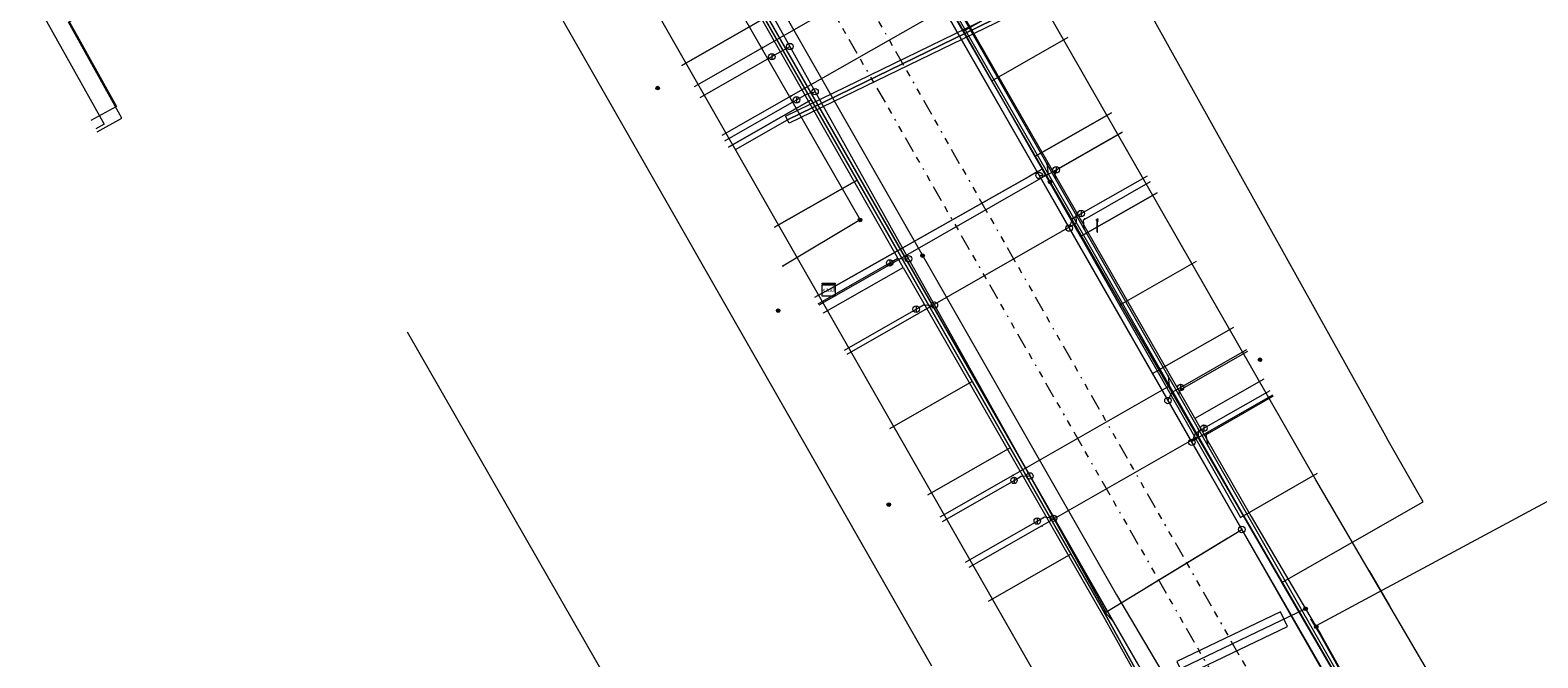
# Model space of a CAD drawing. Header units: metres. Extents: x 154975 to 155642, y 461260 to 461877.
# Tile 16 of 95: x 155168 to 155262, y 461427 to 461466. Entities that reach past the tile are written whole.
import ezdxf
from ezdxf.enums import TextEntityAlignment as Align
from ezdxf.lldxf.tags import DXFTag

# ---------------------------------------------------------------- set-up
doc = ezdxf.new("R2010")
doc.units = ezdxf.units.M
doc.linetypes.add('RI-OVERIG-SO', pattern=[17, 5, -2, 2, -2, 0, -2, 2, -2])
for name, color, linetype, lineweight, true_color in [('B-WE-KL-DATA-G', 3, 'KL-DATA-SO', 18, 0x00ff00), ('B-WE-KL-DATA_DUCT-G', 3, 'Continuous', 18, 0x00ff00), ('B-WE-KL-DATA_HULPSTUK-S', 3, 'Continuous', 18, 0x00ff00), ('B-WE-KL-DATA_KABELBED-G', 3, 'Continuous', 18, 0x00ff00), ('B-WE-KL-DATA_MANTELBUIS-G', 3, 'Continuous', 18, 0x00ff00), ('B-WE-KL-ET_LS-G', 1, 'KL-LS-SO', 18, 0xff0000), ('B-WE-KL-ET_LS-S', 1, 'Continuous', 18, 0xff0000), ('B-WE-KL-ET_LS_HULPSTUK-S', 1, 'Continuous', 18, 0xff0000), ('B-WE-KL-ET_LS_MANTELBUIS-G', 1, 'Continuous', 18, 0xff0000), ('B-WE-KL-GAS_LD-G', 30, 'KL-GAS_LD-SO', 18, 0xff7f00), ('B-WE-KL-GAS_LD_HULPSTUK-S', 30, 'Continuous', 18, 0xff7f00), ('B-WE-KL-GAS_LD_MANTELBUIS-G', 30, 'Continuous', 18, 0xff7f00), ('B-WE-KL-WATER-G', 5, 'KL-WATER-SO', 18, 0x0000ff), ('B-WE-KL-WATER_HULPSTUK-S', 5, 'Continuous', 18, 0x0000ff), ('B-WE-RI-VRIJVERVAL-G', 6, 'RI-OVERIG-SO', 18, 0xff00ff)]:
    doc.layers.add(name, color=color, linetype=linetype, lineweight=lineweight, true_color=true_color)
doc.layers.add('B-WE-OG-INFO-GV', color=7, linetype='Continuous', lineweight=18)
doc.styles.add('NLCS-ISO', font='NLCS-ISO.ttf')
tags = doc.linetypes.add('KL-DATA-SO', pattern='A,4,-1,[101,NLCS.SHX,S=0.5,R=0,X=0,Y=0],-1,4,-1,["D",Standard,S=1,R=0,X=-0.25,Y=-0.5],-1.5', length=12.5).pattern_tags.tags
tags[18] = DXFTag(74, 10)
tags = doc.linetypes.add('KL-GAS_LD-SO', pattern='A,4,-1,[69,NLCS.SHX,S=0.5,R=0,X=0,Y=0],-1,4,-1,["L",Standard,S=1,R=0,X=0.25,Y=-0.5],-2', length=13).pattern_tags.tags
tags[18] = DXFTag(74, 10)
tags = doc.linetypes.add('KL-LS-SO', pattern='A,4,-1,[103,NLCS.SHX,S=0.75,R=0,X=0,Y=0],-1,4,-1,["L",Standard,S=1,R=0,X=0,Y=-0.5],-2', length=13).pattern_tags.tags
tags[18] = DXFTag(74, 10)
doc.linetypes.add('KL-WATER-SO', pattern='A,7,-0.5,[168,NLCS.SHX,S=0.75,R=0,X=0.75,Y=0],-2', length=9.5)

# ---------------------------------------------------------------- blocks, each defined once
blk = doc.blocks.new('SKL-WTB_HULP_AFSLUITER-SO')
at = {"color": 0, "linetype": 'ByBlock', "lineweight": 18}
blk.add_lwpolyline([(0, 0.8), (0, -0.8)], dxfattribs=at)
blk.add_circle((0, 0), 1, dxfattribs=at)
at = {"color": 0, "linetype": 'ByBlock', "lineweight": 18, "style": 'NLCS-ISO', "flags": 1}
for tag, p in [('TYPE', (1.5, 0)), ('OMSCHRIJVING', (1.5, -3)), ('LABEL', (1.5, -1.5))]:
    blk.add_attdef(tag, p, '', height=1, dxfattribs=at)
blk = doc.blocks.new('SKL-WTB_HULP_T STUK-SO')
at = {"color": 0, "linetype": 'ByBlock', "lineweight": 18}
blk.add_circle((0, 0), 1, dxfattribs=at)
at = {"color": 0, "linetype": 'ByBlock', "lineweight": -2, "style": 'NLCS-ISO'}
blk.add_text('T', height=1, dxfattribs=at).set_placement((0, 0), align=Align.MIDDLE_CENTER)
at = {"color": 0, "linetype": 'ByBlock', "lineweight": 18, "style": 'NLCS-ISO', "flags": 1}
for tag, p in [('TYPE', (1.5, 0)), ('OMSCHRIJVING', (1.5, -3)), ('LABEL', (1.5, -1.5))]:
    blk.add_attdef(tag, p, '', height=1, dxfattribs=at)
blk = doc.blocks.new('SKL-WTB_HULP_MOF-SO')
at = {"linetype": 'ByBlock', "lineweight": 18}
h = blk.add_hatch(color=0, dxfattribs=at)
h.dxf.hatch_style = 1
h.paths.add_polyline_path([(-0.5625, 0, 1), (0.5625, 0, 1)])
at = {"color": 0, "linetype": 'ByBlock', "lineweight": 18}
blk.add_circle((0, 0), 0.5625, dxfattribs=at)
at = {"color": 0, "linetype": 'ByBlock', "lineweight": 18, "style": 'NLCS-ISO', "flags": 1}
for tag, p in [('TYPE', (1.5, 0)), ('OMSCHRIJVING', (1.5, -3)), ('LABEL', (1.5, -1.5))]:
    blk.add_attdef(tag, p, '', height=1, dxfattribs=at)
blk = doc.blocks.new('SKL-WTB_HULP_KAST-SO')
at = {"color": 0, "linetype": 'ByBlock', "lineweight": 18}
for points in [[(-2, 2), (2, 2), (2, 1.68), (-2, 1.68)], [(-2, 1.52), (2, 1.52), (2, -2), (-2, -2)]]:
    blk.add_lwpolyline(points, close=True, dxfattribs=at)
at = {"color": 0, "linetype": 'ByBlock', "lineweight": 18, "style": 'NLCS-ISO'}
blk.add_text('kast', height=1.5, dxfattribs=at).set_placement((0, 0), align=Align.MIDDLE_CENTER)
at = {"color": 0, "linetype": 'ByBlock', "lineweight": 18, "style": 'NLCS-ISO', "flags": 1}
for tag, p in [('TYPE', (2.5, 0)), ('OMSCHRIJVING', (2.5, -3)), ('LABEL', (2.5, -1.5))]:
    blk.add_attdef(tag, p, '', height=1, dxfattribs=at)
blk = doc.blocks.new('SKL-WTB_HULP_OVERIG-SO')
at = {"color": 0, "linetype": 'ByBlock', "lineweight": 18}
for points in [[(-0.14, 0.14), (0.14, -0.14)], [(0.14, 0.14), (-0.14, -0.14)]]:
    blk.add_lwpolyline(points, dxfattribs=at)
at = {"color": 0, "linetype": 'ByBlock', "lineweight": 18, "style": 'NLCS-ISO', "flags": 1}
for tag, p in [('TYPE', (1.5, 0)), ('OMSCHRIJVING', (1.5, -3)), ('LABEL', (1.5, -1.5))]:
    blk.add_attdef(tag, p, '', height=1, dxfattribs=at)
blk = doc.blocks.new('SKL-ET_LS_MAST-SO')
for p, q in [((-0.05, 2.07), (0.05, 2.07)), ((-0.05, -2), (0.05, -2))]:
    blk.add_line(p, q)
for points in [[(-0.18, 1.76), (-0.22, 1.76), (-0.22, 1.84), (-0.18, 1.84), (-0.18, 1.79)], [(-0.18, 1.49), (-0.22, 1.49), (-0.22, 1.57), (-0.18, 1.57), (-0.18, 1.52)], [(-0.18, 1.79), (-0.05, 1.79)], [(-0.18, 1.76), (-0.05, 1.76)], [(-0.18, 1.52), (-0.05, 1.52)], [(-0.18, 1.49), (-0.05, 1.49)], [(-0.05, -2), (-0.05, 2.07)], [(0.05, -2), (0.05, 2.07)], [(0.18, 1.92), (0.05, 1.92)], [(0.18, 1.89), (0.05, 1.89)], [(0.18, 1.66), (0.05, 1.66)], [(0.18, 1.63), (0.05, 1.63)], [(0.18, 1.39), (0.05, 1.39)], [(0.18, 1.36), (0.05, 1.36)], [(0.18, 1.89), (0.22, 1.89), (0.22, 1.97), (0.18, 1.97), (0.18, 1.92)], [(0.18, 1.63), (0.22, 1.63), (0.22, 1.71), (0.18, 1.71), (0.18, 1.66)], [(0.18, 1.36), (0.22, 1.36), (0.22, 1.44), (0.18, 1.44), (0.18, 1.39)]]:
    blk.add_lwpolyline(points)

msp = doc.modelspace()

# ---------------------------------------------------------------- linework, layer by layer
at = {"layer": 'B-WE-KL-DATA-G', "ltscale": 0.2, "flags": 128}
for points in [[(155298.871, 461430.308), (155263.14, 461411.3), (155258.055, 461420.833), (155247.97, 461438.061), (155191.5, 461536.581)], [(155409.757, 461508.224), (155410.041, 461507.721), (155408.965, 461507.115), (155409.358, 461506.328), (155400.778, 461500.75), (155399.715, 461500), (155368.407, 461479.581), (155368.155, 461479.967), (155358.981, 461475.231), (155358.716, 461474.508), (155358.047, 461473.452), (155353.532, 461470.157), (155308.3, 461440.558), (155301.71, 461436.001), (155303.042, 461432.888), (155303.611, 461430.752), (155303.447, 461428.896), (155302.354, 461427.649), (155300.879, 461426.525), (155264.368, 461407.079), (155263.283, 461406.759), (155261.844, 461406.727), (155260.602, 461407.119), (155259.719, 461407.544), (155258.804, 461408.493), (155257.772, 461409.691), (155257.539, 461410.137), (155249.159, 461405.499), (155234.775, 461430.443), (155204.229, 461483.886), (155197.269, 461494.391), (155196.73, 461495.33), (155196.296, 461495.081)], [(155196.296, 461495.081), (155196.73, 461495.33), (155197.269, 461494.391), (155202.548, 461486.423), (155234.601, 461430.344), (155243.897, 461413.542), (155248.127, 461406.413), (155249.564, 461403.085), (155249.666, 461402.442), (155249.65, 461401.79), (155249.517, 461401.152), (155249.271, 461400.549), (155248.92, 461400), (155248.475, 461399.524), (155235.94, 461393.69), (155221.815, 461387.337), (155211.339, 461383.087), (155207.719, 461381.688), (155207.284, 461381.505), (155206.964, 461381.397), (155200.666, 461378.963), (155184.729, 461373.678), (155184.667, 461373.838), (155181.162, 461372.65), (155178.217, 461371.519), (155176.178, 461370.843), (155174.597, 461370.661), (155173.271, 461370.772), (155171.724, 461371.158), (155170.177, 461371.656), (155169.349, 461372.209), (155168.375, 461373.31), (155167.499, 461374.823), (155157.538, 461370.803), (155158.183, 461369.45), (155158.336, 461368.896), (155158.39, 461368.323), (155158.344, 461367.749), (155158.199, 461367.192), (155157.959, 461366.669), (155157.631, 461366.196), (155157.227, 461365.787), (155156.757, 461365.454), (155155.873, 461365.099), (155135.952, 461360.402), (155133.441, 461359.928), (155133.419, 461360.058), (155115.129, 461356.532), (155115.134, 461356.5), (155091.163, 461353.038), (155078.469, 461351.785), (155076.901, 461351.688)], [(155245.249, 461398.306), (155245.357, 461398.073), (155248.475, 461399.524), (155248.92, 461400), (155249.271, 461400.549), (155249.517, 461401.152), (155249.65, 461401.79), (155249.666, 461402.442), (155249.564, 461403.085), (155248.127, 461406.413), (155243.897, 461413.542), (155234.601, 461430.344), (155202.548, 461486.423), (155197.269, 461494.391), (155196.73, 461495.33), (155196.296, 461495.081)], [(155211.527, 461493.935), (155210.648, 461493.432), (155214.461, 461486.374), (155231.033, 461457.284), (155217.823, 461449.823)], [(155222.436, 461451.199), (155204.163, 461483.331), (155199.151, 461480.481)], [(155134.816, 461445.676), (155161.237, 461397.207), (155174.178, 461375.212), (155240.664, 461400.76), (155236.797, 461410.819), (155234.625, 461419.024), (155199.21, 461480.979)], [(155217.407, 461481.374), (155218.581, 461479.369), (155223.826, 461470.182), (155233.516, 461453.339), (155243.523, 461435.807), (155250.733, 461423.351), (155255.817, 461413.735), (155257.002, 461411.614), (155257.369, 461410.92), (155257.461, 461410.678), (155257.476, 461410.506), (155257.374, 461410.305)], [(155217.823, 461449.823), (155222.09, 461452.233), (155206.165, 461480.095), (155201.043, 461477.168)], [(155217.823, 461449.823), (155222.09, 461452.233), (155206.165, 461480.095), (155201.043, 461477.168)], [(155217.823, 461449.823), (155222.09, 461452.233), (155206.165, 461480.095), (155201.043, 461477.168)], [(155203.505, 461472.86), (155208.627, 461475.788), (155222.09, 461452.233), (155217.823, 461449.823)], [(155203.505, 461472.86), (155208.627, 461475.788), (155222.09, 461452.233), (155217.823, 461449.823)], [(155203.505, 461472.86), (155208.627, 461475.788), (155222.09, 461452.233), (155217.823, 461449.823)], [(155230.893, 461468.521), (155226.166, 461465.828), (155231.033, 461457.284), (155217.823, 461449.823)], [(155230.893, 461468.521), (155226.166, 461465.828), (155231.033, 461457.284), (155217.823, 461449.823)], [(155230.893, 461468.521), (155226.166, 461465.828), (155231.033, 461457.284), (155217.823, 461449.823)], [(155212.054, 461458.509), (155215.267, 461460.346), (155228.713, 461466.884), (155230.802, 461468.078)], [(155208.736, 461463.707), (155213.858, 461466.635), (155222.09, 461452.233), (155217.823, 461449.823)], [(155208.736, 461463.707), (155213.858, 461466.635), (155222.09, 461452.233), (155217.823, 461449.823)], [(155208.736, 461463.707), (155213.858, 461466.635), (155222.09, 461452.233), (155217.823, 461449.823)], [(155211.629, 461458.646), (155216.751, 461461.574), (155222.09, 461452.233), (155217.823, 461449.823)], [(155211.629, 461458.646), (155216.751, 461461.574), (155222.09, 461452.233), (155217.823, 461449.823)], [(155211.629, 461458.646), (155216.751, 461461.574), (155222.09, 461452.233), (155217.823, 461449.823)], [(155235.327, 461460.769), (155230.586, 461458.068), (155231.033, 461457.284), (155217.823, 461449.823)], [(155235.327, 461460.769), (155230.586, 461458.068), (155231.033, 461457.284), (155217.823, 461449.823)], [(155235.327, 461460.769), (155230.586, 461458.068), (155231.033, 461457.284), (155217.823, 461449.823)], [(155214.465, 461453.685), (155219.587, 461456.613), (155222.09, 461452.233), (155217.823, 461449.823)], [(155214.465, 461453.685), (155219.587, 461456.613), (155222.09, 461452.233), (155217.823, 461449.823)], [(155238.161, 461455.813), (155233.412, 461453.108), (155231.033, 461457.284), (155217.823, 461449.823)], [(155238.161, 461455.813), (155233.412, 461453.108), (155231.033, 461457.284), (155217.823, 461449.823)], [(155238.161, 461455.813), (155233.412, 461453.108), (155231.033, 461457.284), (155217.823, 461449.823)], [(155217.823, 461449.823), (155230.737, 461457.117), (155240.275, 461440.439), (155245.309, 461443.317)], [(155217.823, 461449.823), (155230.737, 461457.117), (155240.275, 461440.439), (155245.309, 461443.317)], [(155217.823, 461449.823), (155230.737, 461457.117), (155237.874, 461444.637), (155242.907, 461447.515)], [(155217.823, 461449.823), (155230.737, 461457.117), (155237.874, 461444.637), (155242.907, 461447.515)], [(155217.823, 461449.823), (155230.737, 461457.117), (155237.874, 461444.637), (155242.907, 461447.515)], [(155217.823, 461449.823), (155230.737, 461457.117), (155240.275, 461440.439), (155245.309, 461443.317)], [(155217.823, 461449.823), (155222.09, 461452.233), (155229.061, 461440.036), (155223.939, 461437.108)], [(155217.823, 461449.823), (155222.09, 461452.233), (155229.061, 461440.036), (155223.939, 461437.108)], [(155217.823, 461449.823), (155222.09, 461452.233), (155226.711, 461444.148), (155221.589, 461441.22)], [(155217.823, 461449.823), (155222.09, 461452.233), (155226.711, 461444.148), (155221.589, 461441.22)], [(155217.823, 461449.823), (155222.09, 461452.233), (155226.711, 461444.148), (155221.589, 461441.22)], [(155217.823, 461449.823), (155222.09, 461452.233), (155226.711, 461444.148), (155221.589, 461441.22)], [(155217.823, 461449.823), (155222.09, 461452.233), (155229.061, 461440.036), (155223.939, 461437.108)], [(155217.823, 461449.823), (155222.09, 461452.233), (155232.815, 461433.468), (155227.689, 461430.539)], [(155217.823, 461449.823), (155222.09, 461452.233), (155232.815, 461433.468), (155227.689, 461430.539)], [(155217.823, 461449.823), (155222.09, 461452.233), (155232.815, 461433.468), (155227.689, 461430.539)], [(155217.51, 461448.383), (155222.436, 461451.199)], [(155222.436, 461451.199), (155234.933, 461429.413), (155238.179, 461423.604)], [(155217.499, 461448.377), (155217.51, 461448.383)], [(155217.5, 461448.4), (155217.506, 461448.381)]]:
    msp.add_lwpolyline(points, dxfattribs=at)
at = {"layer": 'B-WE-KL-DATA_DUCT-G', "ltscale": 0.2, "flags": 128}
for points in [[(155196.296, 461495.081), (155196.262, 461495.148), (155196.697, 461495.387), (155195.128, 461498.12), (155204.266, 461503.368), (155206.187, 461500.046), (155255.65, 461413.553), (155257.539, 461410.137), (155257.772, 461409.691), (155258.804, 461408.493), (155259.719, 461407.544), (155260.602, 461407.119), (155261.844, 461406.727), (155263.283, 461406.759), (155264.368, 461407.079), (155272.49, 461411.405), (155272.537, 461411.317), (155273.429, 461411.792)], [(155196.296, 461495.081), (155196.262, 461495.148), (155196.697, 461495.387), (155195.128, 461498.12), (155204.266, 461503.368), (155206.187, 461500.046), (155255.65, 461413.553), (155257.539, 461410.137), (155257.772, 461409.691), (155258.804, 461408.493), (155259.719, 461407.544), (155260.602, 461407.119), (155261.844, 461406.727), (155263.283, 461406.759), (155264.368, 461407.079), (155272.49, 461411.405), (155272.537, 461411.317), (155273.429, 461411.792)], [(155196.296, 461495.081), (155196.73, 461495.33), (155196.518, 461495.699), (155197.066, 461496.014), (155205.744, 461500.812), (155206.187, 461500.046), (155254.267, 461415.971), (155255.639, 461414.753), (155258.476, 461409.791), (155259.898, 461407.458), (155260.602, 461407.119), (155261.844, 461406.727), (155263.283, 461406.759), (155264.368, 461407.079), (155271.522, 461410.889)], [(155206.187, 461500.046), (155255.65, 461413.553), (155257.539, 461410.137), (155257.772, 461409.691), (155258.804, 461408.493), (155259.719, 461407.544), (155260.602, 461407.119), (155261.844, 461406.727), (155263.283, 461406.759), (155264.368, 461407.079), (155272.49, 461411.405), (155272.537, 461411.317), (155301.809, 461426.907)], [(155206.187, 461500.046), (155255.65, 461413.553), (155257.539, 461410.137), (155257.772, 461409.691), (155258.804, 461408.493), (155259.719, 461407.544), (155260.602, 461407.119), (155261.844, 461406.727), (155263.283, 461406.759), (155264.368, 461407.079), (155272.49, 461411.405), (155272.537, 461411.317), (155301.809, 461426.907)], [(155206.187, 461500.046), (155255.65, 461413.553), (155257.539, 461410.137), (155257.772, 461409.691), (155258.804, 461408.493), (155259.719, 461407.544), (155260.602, 461407.119), (155261.844, 461406.727), (155263.283, 461406.759), (155264.368, 461407.079), (155272.49, 461411.405), (155272.537, 461411.317), (155301.809, 461426.907)], [(155206.187, 461500.046), (155255.65, 461413.553), (155257.539, 461410.137), (155257.772, 461409.691), (155258.804, 461408.493), (155259.719, 461407.544), (155260.602, 461407.119), (155261.844, 461406.727), (155263.283, 461406.759), (155264.368, 461407.079), (155272.49, 461411.405), (155272.537, 461411.317), (155301.809, 461426.907)], [(155206.187, 461500.046), (155255.65, 461413.553), (155257.539, 461410.137), (155257.772, 461409.691), (155258.804, 461408.493), (155259.719, 461407.544), (155260.602, 461407.119), (155261.844, 461406.727), (155263.283, 461406.759), (155264.368, 461407.079), (155272.49, 461411.405), (155272.537, 461411.317), (155301.809, 461426.907)], [(155195.947, 461496.298), (155196.295, 461495.587), (155196.518, 461495.699), (155197.066, 461496.014), (155232.815, 461433.468), (155234.768, 461430.042), (155235.457, 461429.261), (155249.159, 461405.499), (155257.539, 461410.137), (155257.772, 461409.691), (155258.804, 461408.493), (155259.719, 461407.544), (155260.602, 461407.119), (155261.844, 461406.727), (155263.283, 461406.759), (155264.368, 461407.079), (155272.49, 461411.405), (155272.537, 461411.317), (155273.777, 461411.978)], [(155195.947, 461496.298), (155196.295, 461495.587), (155196.518, 461495.699), (155197.066, 461496.014), (155232.815, 461433.468), (155234.768, 461430.042), (155235.457, 461429.261), (155249.708, 461404.547), (155250.005, 461403.716), (155250.146, 461402.846), (155250.128, 461401.964), (155249.95, 461401.1), (155249.619, 461400.283), (155249.146, 461399.539), (155248.545, 461398.893), (155247.839, 461398.367), (155241.921, 461396.095), (155240.72, 461395.589)], [(155151.392, 461363.02), (155179.502, 461370.834), (155180.135, 461372.256), (155181.162, 461372.65), (155184.667, 461373.838), (155184.729, 461373.678), (155200.666, 461378.963), (155203.589, 461380.093), (155213.209, 461383.846), (155221.815, 461387.337), (155231.938, 461391.89), (155241.921, 461396.095), (155247.839, 461398.367), (155248.545, 461398.893), (155249.146, 461399.539), (155249.619, 461400.283), (155249.95, 461401.1), (155250.128, 461401.964), (155250.146, 461402.846), (155250.005, 461403.716), (155249.708, 461404.547), (155235.457, 461429.261), (155222.264, 461452.331), (155204.229, 461483.886)], [(155151.392, 461363.02), (155179.502, 461370.834), (155180.135, 461372.256), (155181.162, 461372.65), (155184.667, 461373.838), (155184.729, 461373.678), (155200.666, 461378.963), (155203.589, 461380.093), (155213.209, 461383.846), (155221.815, 461387.337), (155231.938, 461391.89), (155241.921, 461396.095), (155247.839, 461398.367), (155248.545, 461398.893), (155249.146, 461399.539), (155249.619, 461400.283), (155249.95, 461401.1), (155250.128, 461401.964), (155250.146, 461402.846), (155250.005, 461403.716), (155249.708, 461404.547), (155235.457, 461429.261), (155222.264, 461452.331), (155204.229, 461483.886)], [(155151.392, 461363.02), (155179.502, 461370.834), (155180.135, 461372.256), (155181.162, 461372.65), (155184.667, 461373.838), (155184.729, 461373.678), (155200.666, 461378.963), (155203.589, 461380.093), (155213.209, 461383.846), (155221.815, 461387.337), (155231.938, 461391.89), (155241.921, 461396.095), (155247.839, 461398.367), (155248.545, 461398.893), (155249.146, 461399.539), (155249.619, 461400.283), (155249.95, 461401.1), (155250.128, 461401.964), (155250.146, 461402.846), (155250.005, 461403.716), (155249.708, 461404.547), (155235.457, 461429.261), (155222.264, 461452.331), (155204.229, 461483.886)], [(155151.392, 461363.02), (155179.502, 461370.834), (155180.135, 461372.256), (155181.162, 461372.65), (155184.667, 461373.838), (155184.729, 461373.678), (155200.666, 461378.963), (155203.589, 461380.093), (155213.209, 461383.846), (155221.815, 461387.337), (155231.938, 461391.89), (155241.921, 461396.095), (155247.839, 461398.367), (155248.545, 461398.893), (155249.146, 461399.539), (155249.619, 461400.283), (155249.95, 461401.1), (155250.128, 461401.964), (155250.146, 461402.846), (155250.005, 461403.716), (155249.708, 461404.547), (155235.457, 461429.261), (155222.264, 461452.331), (155204.229, 461483.886)], [(155151.392, 461363.02), (155179.502, 461370.834), (155180.135, 461372.256), (155181.162, 461372.65), (155184.667, 461373.838), (155184.729, 461373.678), (155200.666, 461378.963), (155203.589, 461380.093), (155213.209, 461383.846), (155221.815, 461387.337), (155231.938, 461391.89), (155241.921, 461396.095), (155247.839, 461398.367), (155248.545, 461398.893), (155249.146, 461399.539), (155249.619, 461400.283), (155249.95, 461401.1), (155250.128, 461401.964), (155250.146, 461402.846), (155250.005, 461403.716), (155249.708, 461404.547), (155235.457, 461429.261), (155222.264, 461452.331), (155204.229, 461483.886)], [(155204.229, 461483.886), (155222.264, 461452.331), (155235.457, 461429.261), (155249.708, 461404.547), (155250.005, 461403.716), (155250.146, 461402.846), (155250.128, 461401.964), (155249.95, 461401.1), (155249.619, 461400.283), (155249.146, 461399.539), (155248.545, 461398.893), (155247.839, 461398.367), (155241.921, 461396.095), (155231.938, 461391.89), (155221.815, 461387.337), (155213.209, 461383.846), (155203.589, 461380.093), (155200.666, 461378.963), (155184.729, 461373.678), (155184.667, 461373.838), (155181.162, 461372.65), (155180.135, 461372.256), (155179.502, 461370.834), (155151.392, 461363.02)], [(155204.229, 461483.886), (155222.264, 461452.331), (155235.457, 461429.261), (155249.708, 461404.547), (155250.005, 461403.716), (155250.146, 461402.846), (155250.128, 461401.964), (155249.95, 461401.1), (155249.619, 461400.283), (155249.146, 461399.539), (155248.545, 461398.893), (155247.839, 461398.367), (155241.921, 461396.095), (155231.938, 461391.89), (155221.815, 461387.337), (155213.209, 461383.846), (155203.589, 461380.093), (155200.666, 461378.963), (155184.729, 461373.678), (155184.667, 461373.838), (155181.162, 461372.65), (155180.135, 461372.256), (155179.502, 461370.834), (155151.392, 461363.02)]]:
    msp.add_lwpolyline(points, dxfattribs=at)
at = {"layer": 'B-WE-KL-DATA_KABELBED-G', "ltscale": 0.2, "flags": 128}
for points in [[(155159.084, 461563.491), (155159.627, 461562.179), (155160.072, 461561.106), (155160.496, 461560.44), (155165.92, 461551.892), (155182.49, 461523.008), (155195.956, 461500), (155202.379, 461489.027), (155205.098, 461484.381), (155235.644, 461430.936), (155244.302, 461416.297)], [(155222.431, 461494.392), (155252.394, 461440.596)], [(155211.131, 461491.756), (155211.145, 461491.733), (155243.627, 461435.58), (155245.836, 461431.767), (155245.873, 461431.699)], [(155200.835, 461487.131), (155219.773, 461454.14)], [(155222.264, 461452.331), (155204.229, 461483.886), (155202.548, 461486.423)], [(155230.737, 461457.117), (155217.692, 461479.929)], [(155194.593, 461478.377), (155224.184, 461426.546)], [(155222.85, 461471.647), (155226.166, 461465.828)], [(155226.166, 461465.828), (155230.893, 461468.521)], [(155213.858, 461466.635), (155208.736, 461463.707)], [(155213.858, 461466.635), (155216.751, 461461.574)], [(155226.166, 461465.828), (155227.924, 461462.742)], [(155227.924, 461462.742), (155232.656, 461465.448)], [(155227.924, 461462.742), (155230.586, 461458.068)], [(155216.751, 461461.574), (155211.629, 461458.646)], [(155216.751, 461461.574), (155219.587, 461456.613)], [(155230.586, 461458.068), (155235.327, 461460.769)], [(155230.586, 461458.068), (155231.033, 461457.284)], [(155219.587, 461456.613), (155214.465, 461453.685)], [(155219.587, 461456.613), (155222.09, 461452.233)], [(155230.172, 461456.798), (155223.584, 461453.076)], [(155230.737, 461457.117), (155230.172, 461456.798)], [(155231.033, 461457.284), (155230.737, 461457.117)], [(155230.737, 461457.117), (155237.874, 461444.637)], [(155231.033, 461457.284), (155233.412, 461453.108)], [(155233.412, 461453.108), (155238.161, 461455.813)], [(155219.773, 461454.14), (155214.998, 461451.287)], [(155223.584, 461453.076), (155222.264, 461452.331)], [(155233.412, 461453.108), (155235.83, 461448.864)], [(155222.09, 461452.233), (155217.823, 461449.823)], [(155222.264, 461452.331), (155222.09, 461452.233)], [(155222.09, 461452.233), (155226.711, 461444.148)], [(155235.457, 461429.261), (155222.264, 461452.331)], [(155235.83, 461448.864), (155240.581, 461451.582)], [(155217.823, 461449.823), (155216.953, 461449.332)], [(155235.83, 461448.864), (155238.149, 461444.794)], [(155238.149, 461444.794), (155242.907, 461447.515)], [(155237.874, 461444.637), (155238.149, 461444.794)], [(155237.874, 461444.637), (155240.275, 461440.439)], [(155238.149, 461444.794), (155240.543, 461440.592)], [(155226.711, 461444.148), (155221.589, 461441.22)], [(155226.711, 461444.148), (155229.061, 461440.036)], [(155240.543, 461440.592), (155245.309, 461443.317)], [(155240.275, 461440.439), (155240.543, 461440.592)], [(155240.543, 461440.592), (155243.308, 461435.737), (155248.084, 461438.473)], [(155245.873, 461431.699), (155254.624, 461436.687), (155252.394, 461440.596)], [(155229.061, 461440.036), (155223.939, 461437.108)], [(155229.061, 461440.036), (155232.815, 461433.468)], [(155240.275, 461440.439), (155254.267, 461415.971)], [(155232.815, 461433.468), (155227.689, 461430.539)], [(155232.815, 461433.468), (155234.768, 461430.042)], [(155245.877, 461431.694), (155253.56, 461418.44), (155257.723, 461410.899)], [(155234.768, 461430.042), (155243.897, 461413.542), (155248.127, 461406.413), (155248.645, 461405.214)], [(155234.768, 461430.042), (155235.457, 461429.261)], [(155249.159, 461405.499), (155235.457, 461429.261)]]:
    msp.add_lwpolyline(points, dxfattribs=at)
at = {"layer": 'B-WE-KL-DATA_MANTELBUIS-G', "ltscale": 0.2, "flags": 128}
for points in [[(155228.713, 461466.884), (155215.267, 461460.346)], [(155230.172, 461456.798), (155223.584, 461453.076)], [(155251.27, 461432.422), (155252.533, 461430.265)]]:
    msp.add_lwpolyline(points, dxfattribs=at)
at = {"layer": 'B-WE-KL-ET_LS-G', "ltscale": 0.2, "flags": 128}
for points in [[(155212.429, 461490.71), (155211.722, 461490.309), (155210.829, 461491.872), (155168.656, 461467.817), (155172.982, 461460.063), (155172.458, 461459.771)], [(155213.318, 461489.178), (155243.974, 461435.781), (155247.343, 461430.081)], [(155210.778, 461414.038), (155191.755, 461447.187)], [(155244.752, 461444.291), (155240.488, 461441.852)], [(155248.002, 461428.966), (155248.02, 461429.035), (155271.622, 461441.727), (155270.362, 461444.07)], [(155247.343, 461430.081), (155228.032, 461420.804), (155210.778, 461414.038)], [(155247.343, 461430.081), (155248.002, 461428.966)], [(155247.653, 461429.459), (155248.241, 461428.464), (155253.781, 461418.559), (155255.998, 461414.691)], [(155248.002, 461428.966), (155248.284, 461428.489), (155253.825, 461418.582), (155259.054, 461409.458), (155259.759, 461408.737), (155260.589, 461408.164), (155261.513, 461407.761), (155262.498, 461407.543), (155263.506, 461407.519), (155264.5, 461407.69), (155265.441, 461408.047), (155266.836, 461408.833), (155266.859, 461408.789)]]:
    msp.add_lwpolyline(points, dxfattribs=at)
at = {"layer": 'B-WE-KL-ET_LS_MANTELBUIS-G', "ltscale": 0.2, "flags": 128}
msp.add_lwpolyline([(155239.811, 461425.907), (155246.225, 461428.989), (155245.791, 461429.891), (155239.377, 461426.809), (155239.811, 461425.907)], dxfattribs=at)
at = {"layer": 'B-WE-KL-GAS_LD-G', "ltscale": 0.2, "flags": 128}
for points in [[(155172.555, 461459.597), (155174.083, 461460.45), (155170.771, 461466.388), (155189.044, 461476.647), (155204.904, 461485.647), (155205.187, 461485.15)], [(155209.399, 461475.653), (155215.42, 461464.88)], [(155224.797, 461467.464), (155230.846, 461456.899)], [(155214.304, 461464.247), (155215.42, 461464.88)], [(155215.42, 461464.88), (155216.985, 461462.079)], [(155209.867, 461461.728), (155214.304, 461464.247)], [(155215.836, 461461.567), (155216.526, 461461.961), (155216.985, 461462.079)], [(155216.985, 461462.079), (155222.765, 461451.74)], [(155211.406, 461459.037), (155215.836, 461461.567)], [(155231.905, 461457.24), (155236.003, 461459.586)], [(155230.846, 461456.899), (155231.391, 461456.946), (155231.905, 461457.24)], [(155230.846, 461456.899), (155232.713, 461453.638)], [(155233.451, 461454.538), (155237.551, 461456.879)], [(155232.713, 461453.638), (155232.934, 461454.243), (155233.451, 461454.538)], [(155232.713, 461453.638), (155238.825, 461442.964)], [(155221.602, 461451.481), (155222.065, 461451.746), (155222.765, 461451.74)], [(155222.765, 461451.74), (155224.367, 461448.874)], [(155217.172, 461448.948), (155221.602, 461451.481)], [(155218.81, 461446.083), (155223.24, 461448.617)], [(155223.24, 461448.617), (155223.703, 461448.882), (155224.367, 461448.874)], [(155224.367, 461448.874), (155230.277, 461438.3)], [(155239.611, 461443.774), (155243.708, 461446.115)], [(155238.825, 461442.964), (155239.088, 461443.475), (155239.611, 461443.774)], [(155241.053, 461441.254), (155245.149, 461443.597)], [(155238.825, 461442.964), (155240.305, 461440.378)], [(155240.305, 461440.378), (155240.53, 461440.955), (155241.053, 461441.254)], [(155240.305, 461440.378), (155243.395, 461434.982)], [(155224.864, 461435.49), (155229.296, 461438.024)], [(155229.296, 461438.024), (155229.738, 461438.277), (155230.277, 461438.3)], [(155230.277, 461438.3), (155231.743, 461435.677)], [(155226.303, 461432.973), (155230.734, 461435.508)], [(155230.734, 461435.508), (155231.177, 461435.761), (155231.743, 461435.677)], [(155231.743, 461435.677), (155234.986, 461429.875), (155243.395, 461434.982)], [(155243.395, 461434.982), (155255.784, 461413.514)]]:
    msp.add_lwpolyline(points, dxfattribs=at)
at = {"layer": 'B-WE-KL-GAS_LD_MANTELBUIS-G', "ltscale": 0.2, "flags": 128}
msp.add_lwpolyline([(155237.41, 461431.347), (155242.536, 461434.46)], dxfattribs=at)
at = {"layer": 'B-WE-KL-WATER-G', "ltscale": 0.2, "flags": 128}
for points in [[(155214.933, 461486.326), (155227.452, 461464.406), (155257.411, 461411.973), (155260.901, 461406.032)], [(155203.266, 461483.357), (155198.612, 461482.106), (155170.815, 461466.412), (155173.737, 461461.172), (155172.165, 461460.295)], [(155224.188, 461470.122), (155223.693, 461470.485), (155213.727, 461464.799)], [(155225.498, 461467.829), (155225.429, 461467.446), (155215.484, 461461.808)], [(155213.727, 461464.799), (155209.495, 461462.381)], [(155215.484, 461461.808), (155211.217, 461459.368)], [(155231.933, 461457.234), (155236.014, 461459.568)], [(155231.337, 461457.607), (155231.413, 461456.971), (155221.563, 461451.341)], [(155231.843, 461456.722), (155231.862, 461457.193), (155231.933, 461457.234)], [(155233.671, 461454.196), (155237.751, 461456.53)], [(155233.122, 461454.483), (155233.149, 461453.932), (155223.387, 461448.352)], [(155233.629, 461453.596), (155233.598, 461454.154), (155233.671, 461454.196)], [(155221.563, 461451.341), (155217.222, 461448.861)], [(155223.387, 461448.352), (155218.959, 461445.822)], [(155239.679, 461443.693), (155243.759, 461446.026)], [(155238.828, 461444.496), (155238.903, 461443.86), (155229.23, 461438.331)], [(155239.483, 461443.35), (155239.6, 461443.648), (155239.679, 461443.693)], [(155241.268, 461440.915), (155245.348, 461443.249)], [(155240.711, 461441.199), (155240.689, 461440.734), (155231.016, 461435.206)], [(155241.318, 461440.138), (155241.188, 461440.869), (155241.268, 461440.915)], [(155229.23, 461438.331), (155224.715, 461435.751)], [(155231.016, 461435.206), (155226.501, 461432.625)]]:
    msp.add_lwpolyline(points, dxfattribs=at)
at = {"layer": 'B-WE-OG-INFO-GV', "ltscale": 0.2, "flags": 128}
msp.add_lwpolyline([(155215.158, 461460.57), (155228.604, 461467.109), (155228.823, 461466.659), (155215.376, 461460.121)], close=True, dxfattribs=at)
at = {"layer": 'B-WE-RI-VRIJVERVAL-G', "ltscale": 0.2, "flags": 128}
for points in [[(155205.158, 461489.622), (155250.554, 461410.37)], [(155208.108, 461488.933), (155251.889, 461411.985)]]:
    msp.add_lwpolyline(points, dxfattribs=at)

# ---------------------------------------------------------------- block references
at = {"layer": 'B-WE-KL-DATA_HULPSTUK-S', "xscale": 0.2, "yscale": 0.2, "zscale": 0.2}
for name, p in [('SKL-WTB_HULP_MOF-SO', (155207.244, 461462.304)), ('SKL-WTB_HULP_MOF-SO', (155231.526, 461456.499)), ('SKL-WTB_HULP_MOF-SO', (155219.773, 461454.14)), ('SKL-WTB_HULP_OVERIG-SO', (155219.773, 461454.14)), ('SKL-WTB_HULP_OVERIG-SO', (155219.773, 461454.14)), ('SKL-WTB_HULP_MOF-SO', (155223.639, 461451.94)), ('SKL-WTB_HULP_OVERIG-SO', (155214.998, 461451.287)), ('SKL-WTB_HULP_KAST-SO', (155217.823, 461449.823)), ('SKL-WTB_HULP_MOF-SO', (155214.7, 461448.529)), ('SKL-WTB_HULP_MOF-SO', (155244.524, 461445.486)), ('SKL-WTB_HULP_OVERIG-SO', (155252.394, 461440.596)), ('SKL-WTB_HULP_OVERIG-SO', (155252.394, 461440.596)), ('SKL-WTB_HULP_MOF-SO', (155221.544, 461436.526)), ('SKL-WTB_HULP_OVERIG-SO', (155245.873, 461431.699)), ('SKL-WTB_HULP_OVERIG-SO', (155245.873, 461431.699)), ('SKL-WTB_HULP_OVERIG-SO', (155245.877, 461431.694))]:
    msp.add_blockref(name, p, dxfattribs=at)
at = {"layer": 'B-WE-KL-ET_LS-S', "xscale": 0.2, "yscale": 0.2, "zscale": 0.2}
msp.add_blockref('SKL-ET_LS_MAST-SO', (155234.453, 461453.794), dxfattribs=at)
at = {"layer": 'B-WE-KL-ET_LS_HULPSTUK-S', "xscale": 0.2, "yscale": 0.2, "zscale": 0.2}
for p in [(155247.343, 461430.081), (155248.002, 461428.966)]:
    msp.add_blockref('SKL-WTB_HULP_MOF-SO', p, dxfattribs=at)
at = {"layer": 'B-WE-KL-GAS_LD_HULPSTUK-S', "xscale": 0.2, "yscale": 0.2, "zscale": 0.2}
for name, p in [('SKL-WTB_HULP_T STUK-SO', (155215.42, 461464.88)), ('SKL-WTB_HULP_AFSLUITER-SO', (155214.304, 461464.247)), ('SKL-WTB_HULP_T STUK-SO', (155216.985, 461462.079)), ('SKL-WTB_HULP_AFSLUITER-SO', (155215.836, 461461.567)), ('SKL-WTB_HULP_AFSLUITER-SO', (155231.905, 461457.24)), ('SKL-WTB_HULP_T STUK-SO', (155230.846, 461456.899)), ('SKL-WTB_HULP_AFSLUITER-SO', (155233.451, 461454.538)), ('SKL-WTB_HULP_T STUK-SO', (155232.713, 461453.638)), ('SKL-WTB_HULP_T STUK-SO', (155222.765, 461451.74)), ('SKL-WTB_HULP_AFSLUITER-SO', (155221.602, 461451.481)), ('SKL-WTB_HULP_T STUK-SO', (155224.367, 461448.874)), ('SKL-WTB_HULP_AFSLUITER-SO', (155223.24, 461448.617)), ('SKL-WTB_HULP_AFSLUITER-SO', (155239.611, 461443.774)), ('SKL-WTB_HULP_T STUK-SO', (155238.825, 461442.964)), ('SKL-WTB_HULP_AFSLUITER-SO', (155241.053, 461441.254)), ('SKL-WTB_HULP_T STUK-SO', (155240.305, 461440.378)), ('SKL-WTB_HULP_AFSLUITER-SO', (155229.296, 461438.024)), ('SKL-WTB_HULP_T STUK-SO', (155230.277, 461438.3)), ('SKL-WTB_HULP_T STUK-SO', (155231.743, 461435.677)), ('SKL-WTB_HULP_AFSLUITER-SO', (155230.734, 461435.508)), ('SKL-WTB_HULP_T STUK-SO', (155243.395, 461434.982))]:
    msp.add_blockref(name, p, dxfattribs=at)
at = {"layer": 'B-WE-KL-WATER_HULPSTUK-S', "xscale": 0.2, "yscale": 0.2, "zscale": 0.2}
for p in [(155213.727, 461464.799), (155215.484, 461461.808), (155231.337, 461457.607), (155231.843, 461456.722), (155231.933, 461457.234), (155233.122, 461454.483), (155233.629, 461453.596), (155233.671, 461454.196), (155221.563, 461451.341), (155223.387, 461448.352), (155238.828, 461444.496), (155239.483, 461443.35), (155239.679, 461443.693), (155240.711, 461441.199), (155241.268, 461440.915), (155241.318, 461440.138), (155229.23, 461438.331), (155231.016, 461435.206)]:
    msp.add_blockref('SKL-WTB_HULP_OVERIG-SO', p, dxfattribs=at)

doc.saveas('drawing.dxf')
